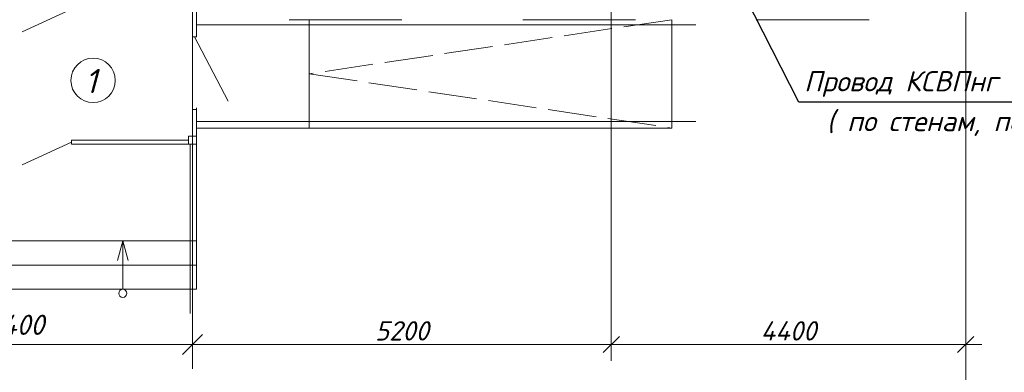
# Model space of a CAD drawing. Header units: millimetres. Extents: x 1114507 to 93926427, y 174473 to 817039.
# Tile 89 of 256: x 1637977 to 1650201, y 475322 to 479694. Entities that reach past the tile are written whole.
import ezdxf

# ---------------------------------------------------------------- set-up
doc = ezdxf.new("R2010")
doc.units = ezdxf.units.MM
doc.linetypes.add('ACAD_ISO02W100', pattern=[15, 12, -3])
for name, color, linetype, lineweight in [('expl', 234, 'Continuous', 13), ('размеры', 12, 'Continuous', 15), ('ТЕХНОЛОГИЯ', 36, 'Continuous', 18)]:
    doc.layers.add(name, color=color, linetype=linetype, lineweight=lineweight)
doc.layers.add('PDF22_Geometry', color=7, linetype='Continuous', true_color=0x979797)
doc.layers.add('PDF22_Text', color=7, linetype='Continuous')
doc.layers.add('RAZMERNAR', color=152, linetype='Continuous')
doc.styles.add('PDF ISOCPEUR', font='isocpeur.TTF')
doc.styles.get("Standard").update_dxf_attribs({"font": 'isocpeui.ttf'})
doc.linetypes.add('FENCELINE1', pattern='A,6.35,-2.54,[133,ltypeshp.shx,S=2.54,R=0,X=-2.54,Y=0],-2.54,25.4', length=36.83)

# ---------------------------------------------------------------- blocks, each defined once
blk = doc.blocks.new('_Oblique')
at = {"color": 0, "linetype": 'ByBlock', "lineweight": -2}
blk.add_line((-0.5, -0.5), (0.5, 0.5), dxfattribs=at)
blk = doc.blocks.new('blok1qavmak')
at = {"color": 152, "lineweight": 0, "ltscale": 100}
for p, q in [((1514561, 766825), (1514561, 762290)), ((1514561, 766825), (1514561, 762290)), ((1509361, 766625), (1509361, 762290)), ((1518961, 766625), (1518961, 762290)), ((1518961, 766625), (1518961, 761576)), ((1514761, 762490), (1509161, 762490)), ((1519161, 762490), (1514361, 762490))]:
    blk.add_line(p, q, dxfattribs=at)
at = {"color": 204, "linetype": 'FENCELINE1', "lineweight": 0, "ltscale": 15}
for p, q in [((1509411, 766455), (1515611, 766455)), ((1509411, 765255), (1515611, 765255)), ((1509331, 762875), (1509331, 764975))]:
    blk.add_line(p, q, dxfattribs=at)
at = {"lineweight": 0, "ltscale": 100}
for p, q in [((1511961, 766518), (1510561, 766518)), ((1510811, 765175), (1510811, 766518)), ((1514861, 766518), (1513461, 766518)), ((1515311, 765175), (1515311, 766518)), ((1517761, 766518), (1516361, 766518)), ((1509411, 763175), (1509411, 765425)), ((1509411, 765175), (1515311, 765175)), ((1504911, 763775), (1509411, 763775)), ((1504911, 763475), (1509411, 763475)), ((1504911, 763175), (1509411, 763175))]:
    blk.add_line(p, q, dxfattribs=at)
at = {"color": 251, "linetype": 'ACAD_ISO02W100', "lineweight": 0, "ltscale": 50}
for p, q in [((1515311, 766518), (1510811, 765847)), ((1510811, 765847), (1515311, 765175))]:
    blk.add_line(p, q, dxfattribs=at)
at = {"layer": 'expl', "lineweight": 0}
for p, q in [((1508496, 763775), (1508429, 763532)), ((1508496, 763175), (1508496, 763775)), ((1508496, 763775), (1508563, 763532))]:
    blk.add_line(p, q, dxfattribs=at)
blk.add_circle((1508496, 763125), 50, dxfattribs=at)
at = {"layer": 'RAZMERNAR', "lineweight": 0, "ltscale": 100}
for p, q in [((1509361, 766425), (1509361, 762190)), ((1509511, 762490), (1504811, 762490))]:
    blk.add_line(p, q, dxfattribs=at)
at = {"layer": 'размеры', "lineweight": 0, "ltscale": 5}
for p, q in [((1509411, 765075), (1509311, 765075)), ((1509311, 765075), (1509311, 764975)), ((1509411, 764975), (1509411, 765075)), ((1509311, 764975), (1509411, 764975))]:
    blk.add_line(p, q, dxfattribs=at)
at = {"layer": 'ТЕХНОЛОГИЯ', "color": 152, "linetype": 'ByBlock', "lineweight": 0, "ltscale": 100}
for p, q in [((1507861, 766650), (1507248, 766368)), ((1509361, 766305), (1509361, 766625)), ((1509411, 766305), (1509411, 766625)), ((1509411, 766305), (1509361, 766305)), ((1509386, 766305), (1509805, 765509)), ((1509361, 765075), (1509361, 765405)), ((1509411, 765405), (1509361, 765405)), ((1509411, 765075), (1509411, 765405)), ((1507861, 765000), (1507248, 764718)), ((1507861, 765025), (1507861, 764975)), ((1507861, 765025), (1509311, 765025)), ((1507861, 764975), (1509411, 764975))]:
    blk.add_line(p, q, dxfattribs=at)
at = {"color": 152, "lineweight": 0, "ltscale": 100, "xscale": 200, "yscale": 200, "zscale": 200, "rotation": 180}
for p in [(1509361, 762490), (1514561, 762490)]:
    blk.add_blockref('_Oblique', p, dxfattribs=at)
at = {"color": 152, "lineweight": 0, "ltscale": 100, "xscale": 200, "yscale": 200, "zscale": 200}
for p in [(1514561, 762490), (1518961, 762490)]:
    blk.add_blockref('_Oblique', p, dxfattribs=at)
at = {"layer": 'RAZMERNAR', "lineweight": 0, "ltscale": 100, "xscale": 250, "yscale": 250, "zscale": 250}
blk.add_blockref('_Oblique', (1509361, 762490), dxfattribs=at)
at = {"color": 152, "lineweight": 0, "ltscale": 100, "char_height": 240, "attachment_point": 5}
for s, insert in [('5200', (1511961, 762660)), ('4400', (1516761, 762660))]:
    blk.add_mtext(s, dxfattribs=dict(at, insert=insert))
at = {"layer": 'RAZMERNAR', "lineweight": 0, "ltscale": 100, "insert": (1507161, 762735), "char_height": 250, "attachment_point": 5}
blk.add_mtext('4400', dxfattribs=at)

msp = doc.modelspace()

# ---------------------------------------------------------------- linework, layer by layer
at = {"layer": 'expl', "lineweight": 0}
msp.add_circle((1638887.8, 478941.8), 275.1, dxfattribs=at)

# ---------------------------------------------------------------- texts
at = {"lineweight": 0, "insert": (1638935.8, 478783.7), "char_height": 300, "width": 349.19, "attachment_point": 9}
msp.add_mtext('1', dxfattribs=at)

# ---------------------------------------------------------------- next in the draw order: block references
at = {"color": 0}
msp.add_blockref('blok1qavmak', (130760.6, -286823.9), dxfattribs=at)

# ---------------------------------------------------------------- next in the draw order: linework, layer by layer
at = {"layer": 'PDF22_Geometry', "color": 7, "lineweight": 25}
for p, q in [((1647649, 478671.9), (1645364.7, 483151.2)), ((1652966.4, 478671.9), (1647649, 478671.9))]:
    msp.add_line(p, q, dxfattribs=at)

# ---------------------------------------------------------------- next in the draw order: texts
at = {"layer": 'PDF22_Text', "lineweight": 35, "char_height": 251.087, "attachment_point": 7, "style": 'PDF ISOCPEUR'}
for s, insert, width in [('{\\fISOCPEUR|b0|i1|c204|p34;Провод КСВПнг 1х2х0,5мм² ПС-2}', (1647715.5, 478737.5), 6862.708), ('{\\fISOCPEUR|b0|i1|c204|p34;( по стенам, потолку L=36м)}', (1647995.8, 478243.5), 5085.466)]:
    msp.add_mtext(s, dxfattribs=dict(at, insert=insert, width=width))

doc.saveas('drawing.dxf')
